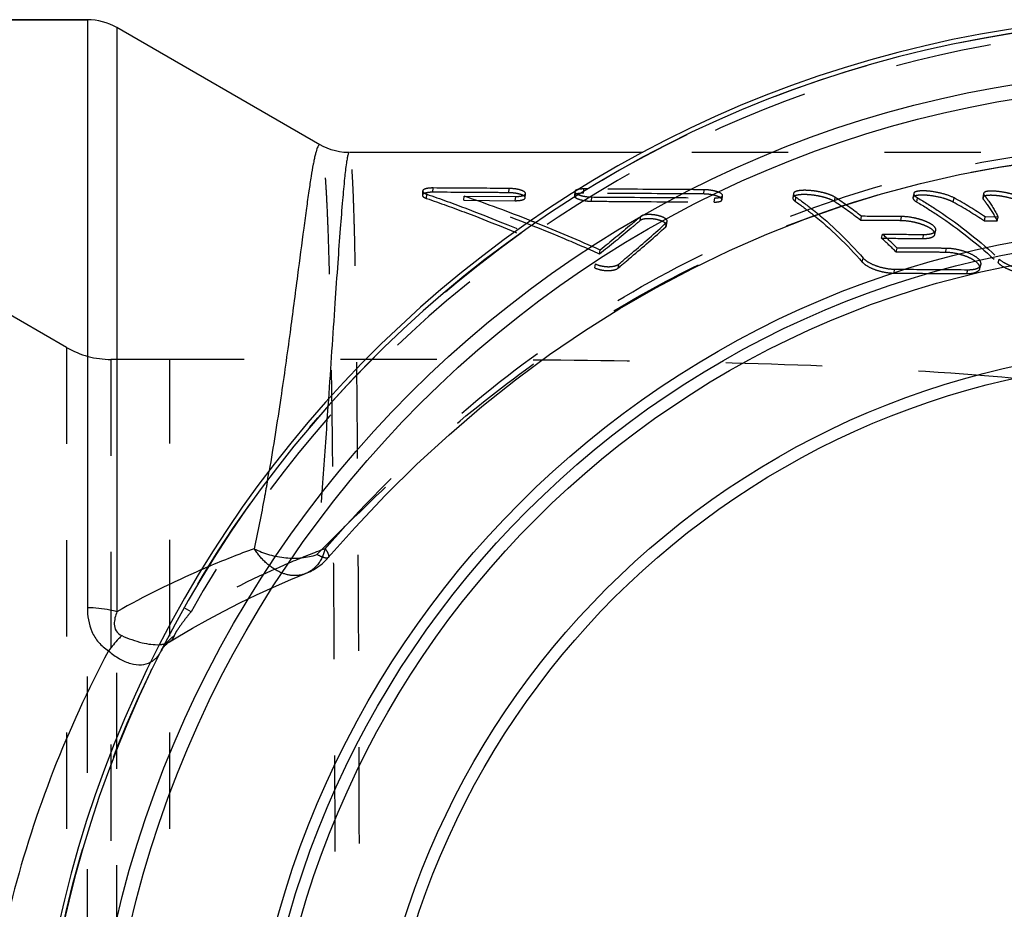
# Model space of a CAD drawing. Header units: millimetres. Extents: x 368 to 632, y 412 to 588.
# Tile 3 of 4: x 470 to 536, y 513 to 573. Entities that reach past the tile are written whole.
import ezdxf

# ---------------------------------------------------------------- set-up
doc = ezdxf.new("R2010")
doc.units = ezdxf.units.MM
doc.header["$LTSCALE"] = 65.185185
doc.linetypes.add('HIDDEN', pattern=[0.2, 0.1, -0.1])
doc.layers.add('KOERPER', color=7, linetype='CONTINUOUS')
doc.layers.add('KONST.EL_MIT_GEO', color=7, linetype='CONTINUOUS')

msp = doc.modelspace()

# ---------------------------------------------------------------- linework, layer by layer
at = {"layer": 'KOERPER', "color": 7, "linetype": 'Continuous'}
for p, q in [((474.278, 572.987), (404.35, 572.987)), ((490.02, 564.518), (476.278, 572.452)), ((511.862, 563.987), (492.03, 563.987))]:
    msp.add_line(p, q, dxfattribs=at)
at = {"layer": 'KOERPER', "color": 8, "linetype": 'HIDDEN'}
for p, q in [((547.767, 563.987), (511.862, 563.987)), ((479.854, 549.987), (475.877, 549.987)), ((479.85, 439.988), (479.85, 549.987))]:
    msp.add_line(p, q, dxfattribs=at)
msp.add_circle((548.85, 494.988), 78, dxfattribs=at)
msp.add_open_spline([(537.012, 548.698), (532.429, 549.117), (523.102, 549.656), (508.93, 549.942), (494.469, 549.991), (484.744, 549.987), (479.854, 549.987)], degree=3, knots=[0, 0, 0, 0, 0.241405, 0.489833, 0.74351, 1, 1, 1, 1], dxfattribs=at)
at = {"layer": 'KONST.EL_MIT_GEO', "color": 7, "linetype": 'Continuous'}
for p, q in [((404.35, 572.987), (474.278, 572.987)), ((474.278, 572.987), (474.278, 533.165)), ((476.278, 572.452), (476.278, 532.903)), ((491.997, 563.987), (491.936, 563.988))]:
    msp.add_line(p, q, dxfattribs=at)
at = {"layer": 'KONST.EL_MIT_GEO', "color": 8, "linetype": 'HIDDEN'}
for p, q in [((496.967, 561.39), (496.951, 561.103)), ((497.23, 560.885), (497.247, 561.172)), ((497.668, 561.304), (497.684, 561.593)), ((499.752, 560.757), (499.772, 561.043)), ((499.772, 561.043), (503.264, 561.019)), ((502.804, 561.271), (502.825, 561.559)), ((503.24, 560.733), (503.264, 561.019)), ((503.908, 560.928), (503.932, 561.214)), ((507.263, 561.352), (507.237, 561.065)), ((507.846, 561.238), (507.871, 561.526)), ((508.168, 561.524), (507.871, 561.526)), ((515.994, 561.186), (516.027, 561.474)), ((517.227, 560.792), (517.264, 561.077)), ((522.061, 561.213), (522.019, 560.926)), ((530.199, 561.218), (530.149, 560.931)), ((534.924, 561.224), (534.87, 560.937)), ((534.907, 560.829), (534.962, 561.115)), ((499.752, 560.757), (503.24, 560.733)), ((508.384, 560.696), (508.414, 560.982)), ((516.699, 560.639), (516.738, 560.925)), ((522.189, 560.685), (522.232, 560.971)), ((524.844, 560.67), (524.89, 560.956)), ((530.406, 560.643), (530.458, 560.928)), ((532.879, 560.633), (532.934, 560.918)), ((511.687, 559.386), (511.724, 559.666)), ((513.426, 558.969), (513.466, 559.247)), ((513.474, 559.05), (513.514, 559.329)), ((526.61, 559.395), (526.664, 559.675)), ((529.319, 559.379), (529.376, 559.659)), ((534.981, 559.351), (535.044, 559.631)), ((535.846, 559.347), (534.981, 559.351)), ((535.911, 559.627), (535.044, 559.631)), ((535.846, 559.347), (535.911, 559.627)), ((528.028, 558.191), (528.088, 558.465)), ((530.826, 558.173), (530.89, 558.447)), ((531.631, 558.445), (531.694, 558.72)), ((472.877, 550.791), (461.242, 557.509)), ((508.942, 557.116), (508.981, 557.386)), ((529.008, 557.255), (529.072, 557.526)), ((532.341, 557.233), (532.41, 557.504)), ((508.624, 556.183), (508.664, 556.449)), ((510.194, 556.169), (510.236, 556.435)), ((526.72, 556.576), (526.783, 556.844)), ((534.671, 556.12), (534.746, 556.385)), ((535.906, 556.514), (535.982, 556.781)), ((528.858, 555.83), (528.927, 556.095)), ((533.796, 555.795), (533.872, 556.059)), ((472.877, 550.791), (472.877, 439.184)), ((475.877, 549.987), (475.877, 439.988)), ((490.588, 547.278), (490.556, 546.801)), ((490.583, 536.572), (490.583, 536.572)), ((489.049, 535.482), (489.049, 535.482)), ((474.278, 456.81), (474.278, 533.165)), ((481.299, 532.903), (480.832, 533.165)), ((476.278, 457.072), (476.278, 532.903)), ((479.841, 530.866), (479.842, 530.867)), ((479.28, 530.258), (479.278, 530.254))]:
    msp.add_line(p, q, dxfattribs=at)
at = {"layer": 'KONST.EL_MIT_GEO', "color": 7, "linetype": 'Continuous'}
msp.add_lwpolyline([(491.936, 563.988), (491.642, 564.003), (491.35, 564.041), (491.061, 564.1), (490.779, 564.18), (490.506, 564.28), (490.244, 564.397), (490.024, 564.516)], dxfattribs=at)
at = {"layer": 'KONST.EL_MIT_GEO', "color": 8, "linetype": 'HIDDEN'}
for points in [[(490.583, 536.572), (492.391, 538.599), (494.461, 540.785), (496.583, 542.882), (498.756, 544.885), (500.976, 546.79), (503.245, 548.599), (505.56, 550.309), (507.916, 551.919), (510.313, 553.429), (512.749, 554.84), (515.219, 556.149), (517.723, 557.359), (520.258, 558.468), (522.82, 559.475), (525.409, 560.383), (528.022, 561.189), (530.655, 561.894), (533.306, 562.497), (535.972, 562.998), (538.648, 563.397)], [(479.842, 530.867), (480.392, 531.202), (481.404, 531.796), (482.444, 532.378), (483.511, 532.947), (484.606, 533.502), (485.729, 534.042), (486.878, 534.567), (488.055, 535.075), (489.047, 535.481)], [(479.28, 530.258), (479.307, 530.309), (479.374, 530.417), (479.456, 530.526), (479.55, 530.632), (479.652, 530.727), (479.756, 530.809), (479.84, 530.866)]]:
    msp.add_lwpolyline(points, dxfattribs=at)
at = {"layer": 'KONST.EL_MIT_GEO', "color": 7, "linetype": 'Continuous'}
for radius in [74.561, 73.58, 64.05, 63.325, 62.521, 55.804, 55]:
    msp.add_circle((548.85, 494.988), radius, dxfattribs=at)
for centre, radius, start, end in [((548.85, 494.988), 78.3, 96.152, 83.848), ((548.85, 494.988), 78, 96.18764, 83.81236), ((474.278, 568.987), 4, 60, 90), ((506.666, 478.933), 61.937, 113.45633, 119.38193)]:
    msp.add_arc(centre, radius, start, end, dxfattribs=at)
at = {"layer": 'KONST.EL_MIT_GEO', "color": 8, "linetype": 'HIDDEN'}
for centre, radius, start, end in [((548.85, 494.988), 77.464, 209.30465, 150.69535), ((467.321, 466.422), 100.031, 68.30438, 71.07064), ((511.326, 540.086), 24.626, 51.63617, 56.70573), ((511.31, 540.277), 24.739, 51.63856, 56.7071), ((517.959, 533.812), 30.692, 56.31712, 60.91353), ((517.947, 533.977), 30.829, 56.31822, 60.91412), ((464.022, 458.016), 109.061, 68.13739, 68.3262), ((459.713, 447.529), 120.399, 65.84541, 68.09311), ((508.274, 536.709), 29.427, 45.02568, 47.67547), ((508.304, 536.535), 29.292, 45.02204, 47.67235), ((475.877, 555.987), 6, 240, 270), ((329.877, 569.466), 159.017, 349.97567, 350.21363), ((507.87, 476.143), 64.975, 110.07879, 113.00467), ((507.388, 477.31), 63.713, 113.01564, 113.47105)]:
    msp.add_arc(centre, radius, start, end, dxfattribs=at)
at = {"layer": 'KONST.EL_MIT_GEO', "color": 7, "linetype": 'Continuous'}
for points, knots in [([(490.024, 564.516), (490.01, 564.524), (489.964, 564.526), (489.911, 564.465), (489.86, 564.37), (489.805, 564.226), (489.748, 564.036), (489.688, 563.798), (489.625, 563.513), (489.531, 563.038), (489.41, 562.329), (489.258, 561.338), (489.092, 560.167), (488.835, 558.257), (488.473, 555.453), (487.972, 551.62), (487.355, 547.206), (486.864, 544.083), (486.58, 542.437)], [0, 0, 0, 0, 0.002229, 0.005281, 0.010081, 0.016871, 0.025722, 0.036659, 0.04969, 0.064815, 0.101304, 0.146022, 0.198828, 0.259543, 0.403864, 0.577027, 0.776672, 1, 1, 1, 1]), ([(491.923, 563.863), (491.9, 563.789), (491.859, 563.597), (491.773, 563.062), (491.667, 562.107), (491.532, 560.628), (491.381, 558.716), (491.211, 556.39), (490.943, 552.531), (490.737, 549.45), (490.588, 547.278)], [0, 0, 0, 0, 0.014133, 0.035142, 0.097714, 0.187219, 0.302825, 0.443432, 0.607669, 1, 1, 1, 1]), ([(491.997, 563.987), (491.981, 563.987), (491.946, 563.938), (491.933, 563.895), (491.923, 563.863)], [0, 0, 0, 0, 0.32209, 1, 1, 1, 1]), ([(476.278, 532.903), (476.124, 532.946), (475.468, 533.103), (474.791, 533.165), (474.278, 533.165)], [0, 0, 0, 0, 0.238869, 1, 1, 1, 1]), ([(474.278, 533.165), (474.278, 532.618), (474.412, 531.764), (475.013, 530.795), (475.462, 530.412), (475.71, 530.254)], [0, 0, 0, 0, 0.485596, 0.738121, 1, 1, 1, 1]), ([(476.278, 532.903), (476.226, 532.768), (476.136, 532.491), (476.076, 532.052), (476.182, 531.574), (476.455, 531.356), (476.61, 531.286)], [0, 0, 0, 0, 0.236228, 0.474067, 0.721893, 1, 1, 1, 1]), ([(476.61, 531.286), (476.536, 531.215), (476.216, 530.889), (475.924, 530.536), (475.71, 530.254)], [0, 0, 0, 0, 0.224684, 1, 1, 1, 1]), ([(476.61, 531.286), (477.053, 531.086), (477.886, 530.783), (478.778, 530.65), (479.175, 530.679)], [0, 0, 0, 0, 0.549474, 1, 1, 1, 1]), ([(475.71, 530.254), (472.907, 524.994), (468.41, 513.496), (466.051, 494.988), (468.41, 476.479), (472.907, 464.981), (475.71, 459.721)], [0, 0, 0, 0, 0.244016, 0.5, 0.755984, 1, 1, 1, 1]), ([(475.71, 530.254), (475.941, 530.054), (476.412, 529.707), (477.172, 529.364), (477.92, 529.265), (478.382, 529.395), (478.575, 529.5)], [0, 0, 0, 0, 0.292035, 0.55665, 0.789885, 1, 1, 1, 1])]:
    msp.add_open_spline(points, degree=3, knots=knots, dxfattribs=at)
at = {"layer": 'KONST.EL_MIT_GEO', "color": 8, "linetype": 'HIDDEN'}
for points, knots in [([(490.024, 425.459), (490.042, 425.47), (490.077, 425.514), (490.139, 425.655), (490.205, 425.937), (490.275, 426.393), (490.342, 427.01), (490.405, 427.786), (490.464, 428.72), (490.519, 429.809), (490.592, 431.567), (490.671, 434.133), (490.75, 437.639), (490.819, 441.69), (490.878, 446.247), (490.928, 451.268), (490.97, 456.706), (491.005, 462.51), (491.043, 470.818), (491.073, 481.678), (491.084, 494.988), (491.073, 508.297), (491.043, 519.158), (491.005, 527.465), (490.97, 533.269), (490.928, 538.707), (490.878, 543.729), (490.819, 548.286), (490.75, 552.336), (490.671, 555.842), (490.592, 558.408), (490.519, 560.166), (490.464, 561.255), (490.405, 562.189), (490.342, 562.965), (490.275, 563.582), (490.205, 564.038), (490.139, 564.32), (490.077, 564.461), (490.042, 564.505), (490.024, 564.516)], [0, 0, 0, 0, 0.000456, 0.001147, 0.003338, 0.006655, 0.011111, 0.016706, 0.023431, 0.031275, 0.040221, 0.061346, 0.086621, 0.115817, 0.148666, 0.18486, 0.22406, 0.265896, 0.30997, 0.403135, 0.500001, 0.596867, 0.690032, 0.734105, 0.775941, 0.815142, 0.851336, 0.884184, 0.91338, 0.938655, 0.959779, 0.968726, 0.97657, 0.983295, 0.988889, 0.993346, 0.996662, 0.998853, 0.999544, 1, 1, 1, 1]), ([(490.373, 537.169), (492.759, 539.891), (497.832, 545.107), (506.418, 551.876), (515.898, 557.386), (526.095, 561.456), (536.793, 563.957), (547.752, 564.806), (558.714, 563.963), (569.415, 561.436), (579.595, 557.276), (589.001, 551.579), (597.4, 544.478), (604.581, 536.148), (610.364, 526.792), (614.602, 516.643), (617.189, 505.952), (618.058, 494.988), (617.189, 484.023), (614.602, 473.332), (610.364, 463.183), (604.581, 453.827), (597.4, 445.497), (589.001, 438.396), (579.595, 432.699), (569.415, 428.539), (558.714, 426.012), (547.752, 425.169), (536.793, 426.018), (526.095, 428.519), (515.898, 432.589), (506.418, 438.099), (497.832, 444.868), (492.759, 450.084), (490.373, 452.806)], [0, 0, 0, 0, 0.031016, 0.062174, 0.093393, 0.124641, 0.155905, 0.187176, 0.218453, 0.249732, 0.281014, 0.312296, 0.34358, 0.374863, 0.406147, 0.437431, 0.468716, 0.5, 0.531284, 0.562569, 0.593853, 0.625137, 0.65642, 0.687704, 0.718986, 0.750268, 0.781547, 0.812824, 0.844095, 0.875359, 0.906607, 0.937826, 0.968984, 1, 1, 1, 1]), ([(489.815, 536.774), (491.73, 538.707), (495.6, 542.539), (501.818, 547.851), (508.507, 552.565), (518.017, 557.902), (530.908, 562.602), (541.819, 563.946), (547.26, 563.986)], [0, 0, 0, 0, 0.124995, 0.250034, 0.375107, 0.500212, 0.7501, 1, 1, 1, 1]), ([(491.997, 425.988), (492.008, 425.988), (492.036, 426.017), (492.072, 426.125), (492.117, 426.369), (492.161, 426.776), (492.205, 427.349), (492.247, 428.082), (492.286, 428.975), (492.323, 430.027), (492.372, 431.74), (492.426, 434.256), (492.48, 437.71), (492.527, 441.718), (492.567, 446.243), (492.602, 451.242), (492.631, 456.667), (492.655, 462.464), (492.682, 470.776), (492.702, 481.653), (492.71, 494.988), (492.702, 508.322), (492.682, 519.199), (492.655, 527.511), (492.631, 533.308), (492.602, 538.733), (492.567, 543.732), (492.527, 548.257), (492.48, 552.265), (492.426, 555.719), (492.372, 558.235), (492.323, 559.948), (492.286, 561), (492.247, 561.893), (492.205, 562.626), (492.161, 563.199), (492.117, 563.606), (492.072, 563.85), (492.036, 563.958), (492.008, 563.987), (491.997, 563.987)], [0, 0, 0, 0, 0.000253, 0.000739, 0.002557, 0.005538, 0.009692, 0.015013, 0.021494, 0.029123, 0.037882, 0.058717, 0.083813, 0.112937, 0.145815, 0.182136, 0.221551, 0.263679, 0.308113, 0.402149, 0.5, 0.597851, 0.691887, 0.736321, 0.778449, 0.817864, 0.854185, 0.887063, 0.916187, 0.941283, 0.962118, 0.970877, 0.978506, 0.984987, 0.990308, 0.994462, 0.997443, 0.999261, 0.999747, 1, 1, 1, 1]), ([(496.951, 561.103), (496.948, 561.057), (497.048, 560.952), (497.158, 560.91), (497.23, 560.885)], [0, 0, 0, 0, 0.372051, 1, 1, 1, 1]), ([(497.668, 561.304), (497.503, 561.305), (497.275, 561.287), (497.031, 561.215), (496.953, 561.138), (496.951, 561.103)], [0, 0, 0, 0, 0.637472, 0.862775, 1, 1, 1, 1]), ([(496.968, 561.39), (496.965, 561.347), (497.062, 561.239), (497.173, 561.197), (497.247, 561.172)], [0, 0, 0, 0, 0.358574, 1, 1, 1, 1]), ([(497.684, 561.593), (497.589, 561.593), (497.416, 561.587), (497.191, 561.547), (497.036, 561.496), (496.969, 561.423), (496.968, 561.39)], [0, 0, 0, 0, 0.366293, 0.666358, 0.875185, 1, 1, 1, 1]), ([(497.247, 561.172), (498.171, 560.855), (502.044, 559.449), (505.827, 557.801), (508.664, 556.449)], [0, 0, 0, 0, 0.237054, 1, 1, 1, 1]), ([(502.804, 561.271), (502.379, 561.274), (500.667, 561.285), (498.955, 561.296), (497.668, 561.304)], [0, 0, 0, 0, 0.248004, 1, 1, 1, 1]), ([(502.825, 561.559), (502.398, 561.562), (500.685, 561.573), (498.971, 561.584), (497.684, 561.593)], [0, 0, 0, 0, 0.248774, 1, 1, 1, 1]), ([(503.908, 560.928), (503.912, 560.977), (503.83, 561.056), (503.706, 561.116), (503.495, 561.193), (503.191, 561.25), (502.934, 561.27), (502.804, 561.271)], [0, 0, 0, 0, 0.124255, 0.227719, 0.358029, 0.675858, 1, 1, 1, 1]), ([(503.932, 561.214), (503.936, 561.263), (503.857, 561.339), (503.739, 561.4), (503.535, 561.476), (503.227, 561.537), (502.963, 561.558), (502.825, 561.559)], [0, 0, 0, 0, 0.121006, 0.220193, 0.344489, 0.654666, 1, 1, 1, 1]), ([(503.264, 561.019), (503.353, 561.018), (503.515, 561.025), (503.724, 561.062), (503.87, 561.113), (503.929, 561.183), (503.932, 561.214)], [0, 0, 0, 0, 0.365767, 0.664417, 0.872438, 1, 1, 1, 1]), ([(507.237, 561.065), (507.232, 561.014), (507.318, 560.933), (507.446, 560.869), (507.666, 560.785), (507.982, 560.72), (508.25, 560.697), (508.384, 560.696)], [0, 0, 0, 0, 0.122626, 0.226905, 0.3583, 0.678125, 1, 1, 1, 1]), ([(507.846, 561.238), (507.767, 561.238), (507.619, 561.232), (507.42, 561.203), (507.244, 561.138), (507.237, 561.065)], [0, 0, 0, 0, 0.35839, 0.662852, 1, 1, 1, 1]), ([(507.263, 561.352), (507.259, 561.303), (507.341, 561.223), (507.464, 561.16), (507.677, 561.076), (507.997, 561.008), (508.271, 560.983), (508.414, 560.982)], [0, 0, 0, 0, 0.119203, 0.219418, 0.345461, 0.658487, 1, 1, 1, 1]), ([(507.539, 561.502), (507.47, 561.491), (507.366, 561.473), (507.267, 561.391), (507.263, 561.352)], [0, 0, 0, 0, 0.646358, 1, 1, 1, 1]), ([(507.871, 561.526), (507.841, 561.526), (507.73, 561.525), (507.619, 561.516), (507.539, 561.502)], [0, 0, 0, 0, 0.272442, 1, 1, 1, 1]), ([(515.994, 561.186), (515.327, 561.19), (512.611, 561.207), (509.895, 561.224), (507.846, 561.238)], [0, 0, 0, 0, 0.245435, 1, 1, 1, 1]), ([(516.027, 561.474), (515.381, 561.478), (512.761, 561.494), (510.142, 561.511), (508.168, 561.524)], [0, 0, 0, 0, 0.246568, 1, 1, 1, 1]), ([(517.227, 560.792), (517.234, 560.846), (517.136, 560.934), (516.997, 561.001), (516.755, 561.09), (516.418, 561.159), (516.133, 561.185), (515.994, 561.186)], [0, 0, 0, 0, 0.12228, 0.229872, 0.364852, 0.688256, 1, 1, 1, 1]), ([(517.264, 561.077), (517.271, 561.131), (517.179, 561.217), (517.045, 561.283), (516.812, 561.372), (516.47, 561.445), (516.178, 561.473), (516.027, 561.474)], [0, 0, 0, 0, 0.119166, 0.221661, 0.35019, 0.665258, 1, 1, 1, 1]), ([(516.738, 560.925), (516.808, 560.924), (516.939, 560.93), (517.113, 560.957), (517.256, 561.016), (517.264, 561.077)], [0, 0, 0, 0, 0.372855, 0.671096, 1, 1, 1, 1]), ([(524.844, 560.67), (524.75, 560.732), (524.52, 560.839), (524.128, 560.968), (523.669, 561.069), (523.193, 561.133), (522.75, 561.154), (522.428, 561.134), (522.223, 561.086), (522.1, 561.041), (522.026, 560.974), (522.019, 560.926)], [0, 0, 0, 0, 0.113305, 0.254626, 0.417759, 0.587552, 0.740382, 0.865228, 0.913563, 0.951266, 1, 1, 1, 1]), ([(522.061, 561.213), (522.058, 561.195), (522.072, 561.09), (522.164, 561.019), (522.232, 560.971)], [0, 0, 0, 0, 0.184302, 1, 1, 1, 1]), ([(524.89, 560.956), (524.798, 561.016), (524.57, 561.123), (524.182, 561.251), (523.729, 561.353), (523.254, 561.419), (522.808, 561.442), (522.479, 561.423), (522.271, 561.376), (522.145, 561.331), (522.068, 561.262), (522.061, 561.213)], [0, 0, 0, 0, 0.111246, 0.251822, 0.412543, 0.579773, 0.735922, 0.862608, 0.911479, 0.94997, 1, 1, 1, 1]), ([(532.879, 560.633), (532.776, 560.69), (532.539, 560.792), (531.994, 560.965), (531.405, 561.076), (530.835, 561.116), (530.534, 561.106), (530.343, 561.069), (530.23, 561.032), (530.157, 560.974), (530.149, 560.931)], [0, 0, 0, 0, 0.123699, 0.270635, 0.601792, 0.751064, 0.871009, 0.917542, 0.953869, 1, 1, 1, 1]), ([(530.199, 561.218), (530.19, 561.17), (530.274, 561.039), (530.385, 560.971), (530.458, 560.928)], [0, 0, 0, 0, 0.367244, 1, 1, 1, 1]), ([(532.934, 560.918), (532.711, 561.041), (532.17, 561.224), (531.472, 561.361), (530.899, 561.403), (530.592, 561.395), (530.398, 561.357), (530.282, 561.321), (530.207, 561.262), (530.199, 561.218)], [0, 0, 0, 0, 0.267041, 0.594076, 0.746447, 0.869159, 0.916019, 0.952859, 1, 1, 1, 1]), ([(537.831, 560.408), (537.773, 560.48), (537.573, 560.608), (537.203, 560.771), (536.723, 560.915), (536.201, 561.028), (535.702, 561.09), (535.336, 561.102), (535.101, 561.074), (534.968, 561.043), (534.879, 560.985), (534.87, 560.937)], [0, 0, 0, 0, 0.088651, 0.220199, 0.387491, 0.565287, 0.730218, 0.865918, 0.915822, 0.953549, 1, 1, 1, 1]), ([(534.924, 561.224), (534.923, 561.216), (534.921, 561.176), (534.943, 561.139), (534.962, 561.115)], [0, 0, 0, 0, 0.215633, 1, 1, 1, 1]), ([(537.892, 560.693), (537.835, 560.764), (537.641, 560.888), (537.288, 561.046), (536.829, 561.189), (536.319, 561.303), (535.815, 561.372), (535.432, 561.39), (535.178, 561.366), (535.034, 561.335), (534.933, 561.275), (534.924, 561.224)], [0, 0, 0, 0, 0.086863, 0.21342, 0.370342, 0.54274, 0.711578, 0.853914, 0.908905, 0.950811, 1, 1, 1, 1]), ([(534.962, 561.115), (535.053, 561.002), (535.408, 560.532), (535.712, 560.024), (535.911, 559.627)], [0, 0, 0, 0, 0.246512, 1, 1, 1, 1]), ([(497.23, 560.885), (498.139, 560.574), (502.004, 559.175), (505.78, 557.536), (508.624, 556.183)], [0, 0, 0, 0, 0.233783, 1, 1, 1, 1]), ([(508.942, 557.116), (508.152, 557.469), (505.13, 558.784), (502.052, 559.974), (499.752, 560.757)], [0, 0, 0, 0, 0.262591, 1, 1, 1, 1]), ([(503.24, 560.733), (503.325, 560.732), (503.484, 560.738), (503.693, 560.775), (503.842, 560.824), (503.905, 560.896), (503.908, 560.928)], [0, 0, 0, 0, 0.351947, 0.653809, 0.868769, 1, 1, 1, 1]), ([(508.384, 560.696), (509.09, 560.691), (511.861, 560.672), (514.633, 560.653), (516.699, 560.639)], [0, 0, 0, 0, 0.254415, 1, 1, 1, 1]), ([(508.414, 560.982), (509.117, 560.977), (511.892, 560.958), (514.666, 560.938), (516.738, 560.925)], [0, 0, 0, 0, 0.253374, 1, 1, 1, 1]), ([(516.699, 560.639), (516.824, 560.638), (516.991, 560.641), (517.219, 560.728), (517.227, 560.792)], [0, 0, 0, 0, 0.657894, 1, 1, 1, 1]), ([(522.019, 560.926), (522.016, 560.908), (522.03, 560.804), (522.121, 560.733), (522.189, 560.685)], [0, 0, 0, 0, 0.182492, 1, 1, 1, 1]), ([(522.189, 560.685), (522.591, 560.406), (524.226, 559.182), (525.697, 557.744), (526.72, 556.576)], [0, 0, 0, 0, 0.239699, 1, 1, 1, 1]), ([(522.232, 560.971), (522.636, 560.69), (524.278, 559.461), (525.755, 558.016), (526.783, 556.844)], [0, 0, 0, 0, 0.239711, 1, 1, 1, 1]), ([(530.149, 560.931), (530.141, 560.884), (530.223, 560.753), (530.333, 560.686), (530.406, 560.643)], [0, 0, 0, 0, 0.36254, 1, 1, 1, 1]), ([(530.406, 560.643), (530.887, 560.363), (532.835, 559.147), (534.636, 557.7), (535.906, 556.514)], [0, 0, 0, 0, 0.242645, 1, 1, 1, 1]), ([(530.458, 560.928), (530.941, 560.647), (532.897, 559.426), (534.706, 557.973), (535.982, 556.781)], [0, 0, 0, 0, 0.242634, 1, 1, 1, 1]), ([(534.87, 560.937), (534.868, 560.929), (534.867, 560.889), (534.888, 560.853), (534.907, 560.829)], [0, 0, 0, 0, 0.212666, 1, 1, 1, 1]), ([(534.907, 560.829), (534.997, 560.716), (535.348, 560.249), (535.649, 559.743), (535.846, 559.347)], [0, 0, 0, 0, 0.245162, 1, 1, 1, 1]), ([(513.514, 559.329), (513.529, 559.43), (513.323, 559.581), (513.067, 559.68), (512.766, 559.756), (512.452, 559.794), (512.153, 559.796), (511.909, 559.759), (511.769, 559.705), (511.724, 559.666)], [0, 0, 0, 0, 0.156728, 0.292435, 0.452822, 0.621333, 0.77881, 0.908136, 1, 1, 1, 1]), ([(511.687, 559.386), (511.483, 559.211), (510.577, 558.443), (509.658, 557.691), (508.942, 557.116)], [0, 0, 0, 0, 0.226923, 1, 1, 1, 1]), ([(511.724, 559.666), (511.516, 559.487), (510.611, 558.715), (509.692, 557.961), (508.981, 557.386)], [0, 0, 0, 0, 0.231137, 1, 1, 1, 1]), ([(510.236, 556.435), (510.532, 556.684), (511.622, 557.606), (512.698, 558.545), (513.466, 559.247)], [0, 0, 0, 0, 0.270769, 1, 1, 1, 1]), ([(513.474, 559.05), (513.489, 559.152), (513.283, 559.303), (513.027, 559.4), (512.729, 559.476), (512.416, 559.513), (512.116, 559.516), (511.871, 559.478), (511.732, 559.424), (511.687, 559.386)], [0, 0, 0, 0, 0.158104, 0.293117, 0.451307, 0.618847, 0.778958, 0.910094, 1, 1, 1, 1]), ([(513.426, 558.969), (513.433, 558.975), (513.455, 558.997), (513.471, 559.028), (513.474, 559.05)], [0, 0, 0, 0, 0.281494, 1, 1, 1, 1]), ([(513.466, 559.247), (513.473, 559.253), (513.495, 559.276), (513.51, 559.306), (513.514, 559.329)], [0, 0, 0, 0, 0.277041, 1, 1, 1, 1]), ([(529.319, 559.379), (529.095, 559.381), (528.192, 559.386), (527.289, 559.391), (526.61, 559.395)], [0, 0, 0, 0, 0.247879, 1, 1, 1, 1]), ([(529.376, 559.659), (529.151, 559.66), (528.247, 559.666), (527.343, 559.671), (526.664, 559.675)], [0, 0, 0, 0, 0.248092, 1, 1, 1, 1]), ([(531.631, 558.445), (531.658, 558.562), (531.476, 558.774), (531.197, 558.941), (530.866, 559.09), (530.492, 559.211), (529.974, 559.331), (529.578, 559.378), (529.319, 559.379)], [0, 0, 0, 0, 0.137726, 0.251259, 0.392007, 0.545785, 0.70351, 1, 1, 1, 1]), ([(531.694, 558.72), (531.72, 558.834), (531.551, 559.04), (531.282, 559.205), (530.962, 559.355), (530.59, 559.48), (530.058, 559.607), (529.646, 559.658), (529.376, 559.659)], [0, 0, 0, 0, 0.132545, 0.242023, 0.376843, 0.52945, 0.691145, 1, 1, 1, 1]), ([(510.194, 556.169), (510.496, 556.421), (511.587, 557.34), (512.663, 558.275), (513.426, 558.969)], [0, 0, 0, 0, 0.276266, 1, 1, 1, 1]), ([(528.088, 558.465), (528.323, 558.464), (529.257, 558.458), (530.191, 558.452), (530.89, 558.447)], [0, 0, 0, 0, 0.251887, 1, 1, 1, 1]), ([(530.826, 558.173), (530.928, 558.172), (531.118, 558.182), (531.396, 558.231), (531.607, 558.34), (531.631, 558.445)], [0, 0, 0, 0, 0.34615, 0.633843, 1, 1, 1, 1]), ([(530.89, 558.447), (530.994, 558.447), (531.185, 558.457), (531.463, 558.506), (531.671, 558.617), (531.694, 558.72)], [0, 0, 0, 0, 0.352255, 0.639478, 1, 1, 1, 1]), ([(528.028, 558.191), (528.263, 558.189), (529.196, 558.183), (530.129, 558.177), (530.826, 558.173)], [0, 0, 0, 0, 0.252099, 1, 1, 1, 1]), ([(532.341, 557.233), (532.066, 557.235), (530.955, 557.242), (529.844, 557.25), (529.008, 557.255)], [0, 0, 0, 0, 0.247522, 1, 1, 1, 1]), ([(532.41, 557.504), (532.135, 557.506), (531.022, 557.513), (529.909, 557.52), (529.072, 557.526)], [0, 0, 0, 0, 0.247758, 1, 1, 1, 1]), ([(534.671, 556.12), (534.688, 556.179), (534.667, 556.328), (534.514, 556.522), (534.268, 556.71), (533.942, 556.883), (533.563, 557.03), (533.029, 557.175), (532.615, 557.232), (532.341, 557.233)], [0, 0, 0, 0, 0.066246, 0.150788, 0.26282, 0.400431, 0.550115, 0.703585, 1, 1, 1, 1]), ([(534.658, 556.694), (534.56, 556.822), (534.249, 557.046), (533.7, 557.289), (533.065, 557.453), (532.624, 557.503), (532.41, 557.504)], [0, 0, 0, 0, 0.198256, 0.457107, 0.737745, 1, 1, 1, 1]), ([(508.664, 556.449), (508.797, 556.386), (509.088, 556.299), (509.526, 556.249), (509.919, 556.286), (510.157, 556.368), (510.236, 556.435)], [0, 0, 0, 0, 0.270852, 0.554871, 0.808107, 1, 1, 1, 1]), ([(526.72, 556.576), (526.816, 556.467), (527.099, 556.266), (527.612, 556.036), (528.219, 555.879), (528.649, 555.832), (528.858, 555.83)], [0, 0, 0, 0, 0.188967, 0.441932, 0.728068, 1, 1, 1, 1]), ([(526.783, 556.844), (526.886, 556.727), (527.184, 556.52), (527.707, 556.292), (528.307, 556.141), (528.724, 556.096), (528.927, 556.095)], [0, 0, 0, 0, 0.202328, 0.459493, 0.73695, 1, 1, 1, 1]), ([(533.872, 556.059), (533.981, 556.058), (534.184, 556.071), (534.493, 556.132), (534.713, 556.266), (534.746, 556.385)], [0, 0, 0, 0, 0.336102, 0.617105, 1, 1, 1, 1]), ([(534.746, 556.385), (534.753, 556.408), (534.766, 556.519), (534.711, 556.627), (534.658, 556.694)], [0, 0, 0, 0, 0.219599, 1, 1, 1, 1]), ([(535.906, 556.514), (536.022, 556.406), (536.329, 556.208), (536.863, 555.977), (537.467, 555.819), (537.886, 555.77), (538.085, 555.769)], [0, 0, 0, 0, 0.202469, 0.462306, 0.744018, 1, 1, 1, 1]), ([(535.982, 556.781), (536.106, 556.666), (536.427, 556.463), (536.969, 556.233), (537.565, 556.081), (537.972, 556.034), (538.167, 556.033)], [0, 0, 0, 0, 0.216252, 0.479171, 0.751661, 1, 1, 1, 1]), ([(508.624, 556.183), (508.745, 556.125), (509.029, 556.038), (509.468, 555.983), (509.874, 556.018), (510.116, 556.103), (510.194, 556.169)], [0, 0, 0, 0, 0.248201, 0.543616, 0.812167, 1, 1, 1, 1]), ([(528.858, 555.83), (529.276, 555.827), (530.921, 555.814), (532.567, 555.803), (533.796, 555.795)], [0, 0, 0, 0, 0.253439, 1, 1, 1, 1]), ([(528.927, 556.095), (529.344, 556.091), (530.993, 556.079), (532.641, 556.067), (533.872, 556.059)], [0, 0, 0, 0, 0.253092, 1, 1, 1, 1]), ([(533.796, 555.795), (533.906, 555.794), (534.109, 555.806), (534.418, 555.868), (534.637, 556.001), (534.671, 556.12)], [0, 0, 0, 0, 0.338238, 0.618319, 1, 1, 1, 1]), ([(490.556, 546.801), (490.445, 545.182), (490.212, 541.839), (489.963, 538.497), (489.815, 536.774)], [0, 0, 0, 0, 0.484014, 1, 1, 1, 1]), ([(486.466, 541.787), (486.4, 541.41), (486.121, 539.867), (485.816, 538.328), (485.564, 537.169)], [0, 0, 0, 0, 0.243968, 1, 1, 1, 1]), ([(490.373, 537.169), (489.6, 536.88), (486.492, 535.646), (483.482, 534.161), (481.299, 532.903)], [0, 0, 0, 0, 0.246761, 1, 1, 1, 1]), ([(489.048, 535.481), (488.775, 535.373), (488.138, 535.287), (487.177, 535.584), (486.279, 536.231), (485.785, 536.832), (485.564, 537.169)], [0, 0, 0, 0, 0.211855, 0.44512, 0.709071, 1, 1, 1, 1]), ([(485.564, 537.169), (486.228, 536.832), (487.656, 536.432), (489.148, 536.546), (489.814, 536.774)], [0, 0, 0, 0, 0.513942, 1, 1, 1, 1]), ([(490.373, 537.169), (490.277, 536.791), (489.976, 536.093), (489.369, 535.61), (489.048, 535.482)], [0, 0, 0, 0, 0.53072, 1, 1, 1, 1]), ([(490.373, 537.169), (490.423, 537.103), (490.501, 536.975), (490.59, 536.791), (490.63, 536.626), (490.583, 536.572)], [0, 0, 0, 0, 0.380221, 0.672211, 1, 1, 1, 1]), ([(490.583, 536.572), (490.56, 536.546), (490.464, 536.519), (490.298, 536.554), (490.073, 536.641), (489.908, 536.725), (489.814, 536.774)], [0, 0, 0, 0, 0.126172, 0.32552, 0.616029, 1, 1, 1, 1]), ([(480.178, 531.286), (480.215, 531.404), (480.371, 531.666), (480.64, 532.062), (480.964, 532.487), (481.187, 532.766), (481.299, 532.903)], [0, 0, 0, 0, 0.188378, 0.456438, 0.731621, 1, 1, 1, 1]), ([(480.178, 531.286), (480.082, 531.219), (479.724, 530.934), (479.435, 530.562), (479.28, 530.258)], [0, 0, 0, 0, 0.25487, 1, 1, 1, 1]), ([(479.842, 530.867), (479.922, 530.916), (480.064, 531.037), (480.151, 531.202), (480.178, 531.286)], [0, 0, 0, 0, 0.51331, 1, 1, 1, 1]), ([(479.175, 530.679), (479.206, 530.681), (479.324, 530.692), (479.441, 530.713), (479.525, 530.735)], [0, 0, 0, 0, 0.264902, 1, 1, 1, 1]), ([(479.525, 530.735), (479.554, 530.743), (479.664, 530.776), (479.769, 530.822), (479.841, 530.866)], [0, 0, 0, 0, 0.267377, 1, 1, 1, 1]), ([(478.575, 529.5), (478.724, 529.582), (479.002, 529.802), (479.198, 530.096), (479.278, 530.254)], [0, 0, 0, 0, 0.489707, 1, 1, 1, 1])]:
    msp.add_open_spline(points, degree=3, knots=knots, dxfattribs=at)
msp.add_open_spline([(489.048, 535.482), (489.631, 535.714), (490.171, 536.098), (490.583, 536.572)], degree=3, dxfattribs=at)

doc.saveas('drawing.dxf')
